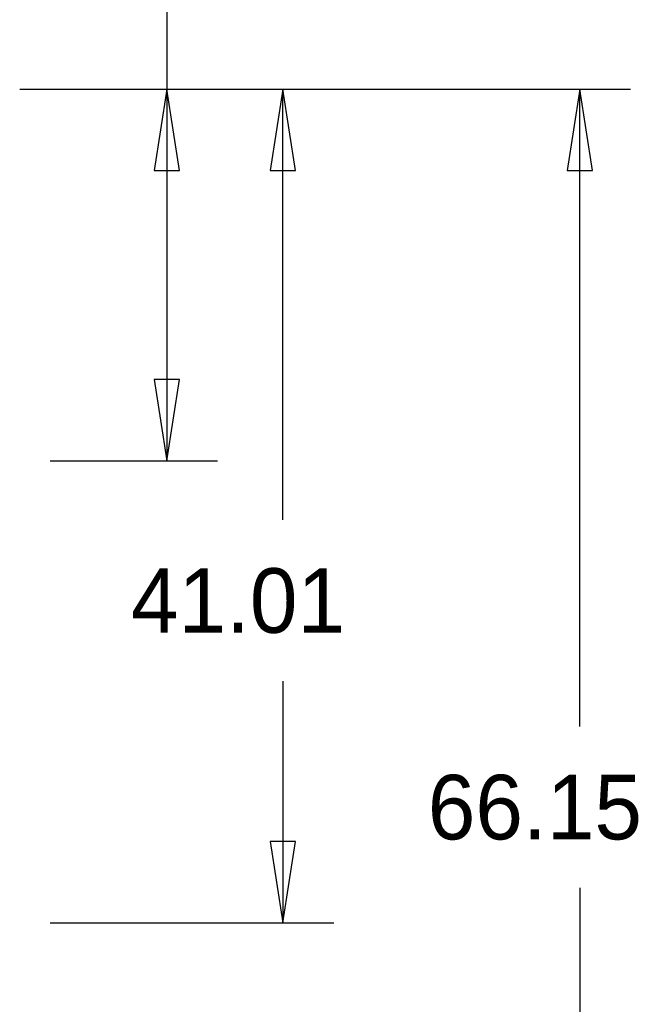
# Model space of a CAD drawing. Extents: x -37 to 189, y -69 to 158.
# Tile 10 of 11: x 158 to 189, y 50 to 98. Entities that reach past the tile are written whole.
import ezdxf

# ---------------------------------------------------------------- set-up
doc = ezdxf.new("R2010")
doc.units = 0
doc.layers.add('BG_DIMENSION', color=30, linetype='CONTINUOUS')

msp = doc.modelspace()

# ---------------------------------------------------------------- linework, layer by layer
at = {"layer": 'BG_DIMENSION'}
for points in [[(165.735, 105.88625), (165.735, 94.999988)], [(158.499988, 94.999988), (188.554995, 94.999988)], [(158.499988, 94.999988), (173.949995, 94.999988)], [(158.499988, 94.999988), (168.234995, 94.999988)], [(166.359992, 90.999996), (165.735, 94.999988), (165.110008, 90.999996), (166.359992, 90.999996)], [(165.735, 94.999988), (165.735, 76.725094)], [(172.074992, 90.999996), (171.45, 94.999988), (170.825008, 90.999996), (172.074992, 90.999996)], [(171.45, 73.81875), (171.45, 94.999988)], [(186.679992, 90.999996), (186.055, 94.999988), (185.430008, 90.999996), (186.679992, 90.999996)], [(186.055, 63.65875), (186.055, 94.999988)], [(165.110008, 80.725086), (165.735, 76.725094), (166.359992, 80.725086), (165.110008, 80.725086)], [(159.999985, 76.725094), (168.234995, 76.725094)], [(171.45, 65.88125), (171.45, 53.992094)], [(170.825008, 57.992086), (171.45, 53.992094), (172.074992, 57.992086), (170.825008, 57.992086)], [(186.055, 55.72125), (186.055, 28.846094)], [(159.999985, 53.992094), (173.949995, 53.992094)]]:
    msp.add_lwpolyline(points, dxfattribs=at)

# ---------------------------------------------------------------- texts
at = {"layer": 'BG_DIMENSION', "width": 0.992}
for s, p in [('41.01', (163.9697, 68.2625)), ('66.15', (178.5747, 58.1025))]:
    msp.add_text(s, height=3.175, dxfattribs=at).set_placement(p)

doc.saveas('drawing.dxf')
